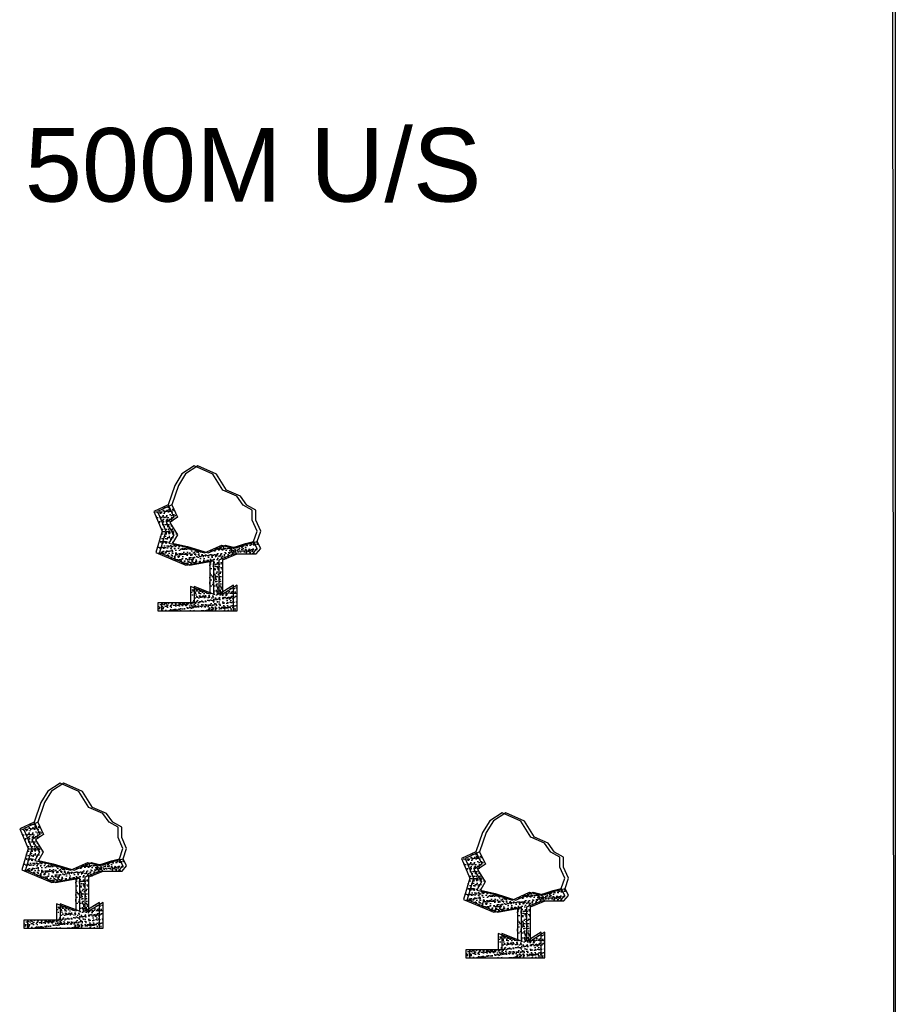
# Model space of a CAD drawing. Header units: inches. Extents: x -1841658761 to 3039153, y 1727 to 2165588347.
# Tile 25 of 41: x 10852 to 10903, y 4504 to 4561. Entities that reach past the tile are written whole.
import ezdxf

# ---------------------------------------------------------------- set-up
doc = ezdxf.new("R2010")
doc.units = ezdxf.units.IN
doc.header["$MEASUREMENT"] = 0
pattern_1 = [(50, (9915.78457, 4361.6562), (0.5715667, -0.0500056), [0.05976563, -0.65742187]), (355, (9915.7846, 4361.6562), (-0.11056747, 0.5994031), [0.0478125, -0.5259375]), (100.451444, (9915.8322, 4361.65203), (0.46099924, 0.5493975), [0.05079297, -0.55872262]), (46.1842, (9915.7846, 4361.8156), (0.85045794, -0.1318982), [0.0896484, -0.9861328]), (96.63564, (9915.85545, 4361.8046), (0.74480874, 0.77625076), [0.0761895, -0.8380844]), (351.18416, (9915.7846, 4361.8156), (0.7448087, 0.77625076), [0.07171875, -0.78890625]), (21, (9915.86426, 4361.77573), (0.4756603, -0.32083693), [0.05976563, -0.65742187]), (326, (9915.86426, 4361.77573), (0.1938919, 0.57785394), [0.0478125, -0.5259375]), (71.451445, (9915.9039, 4361.749), (0.6695522, 0.257017), [0.05079296, -0.55872262]), (37.5, (9915.78457, 4361.6562), (0.009689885, 0.26527479), [0, -0.5195625, 0, -0.53390625, 0, -0.52792969]), (7.5, (9915.78457, 4361.6562), (0.20963354, 0.31429683), [0, -0.30440625, 0, -0.507609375, 0, -0.20121094]), (327.5, (9915.60687, 4361.6562), (0.425389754, -0.017973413), [0, -0.19921875, 0, -0.6215625, 0, -0.82476562]), (317.5, (9915.5272, 4361.6562), (0.46472648, 0.07977116), [0, -0.25898437, 0, -0.41278125, 0, -0.58570312])]
pattern_2 = [(50, (9933.5762, 4341.5916), (0.5715667, -0.0500056), [0.05976563, -0.65742187]), (355, (9933.5762, 4341.5916), (-0.11056747, 0.5994031), [0.0478125, -0.5259375]), (100.451444, (9933.6238, 4341.5874), (0.46099924, 0.5493975), [0.05079297, -0.55872262]), (46.1842, (9933.5762, 4341.751), (0.85045794, -0.1318982), [0.0896484, -0.9861328]), (96.63564, (9933.64705, 4341.74), (0.74480874, 0.77625076), [0.0761895, -0.8380844]), (351.18416, (9933.5762, 4341.751), (0.7448087, 0.77625076), [0.07171875, -0.78890625]), (21, (9933.65587, 4341.7111), (0.4756603, -0.32083693), [0.05976563, -0.65742187]), (326, (9933.65587, 4341.7111), (0.1938919, 0.57785394), [0.0478125, -0.5259375]), (71.451445, (9933.6955, 4341.6844), (0.6695522, 0.257017), [0.05079296, -0.55872262]), (37.5, (9933.57618, 4341.5916), (0.009689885, 0.26527479), [0, -0.5195625, 0, -0.53390625, 0, -0.52792969]), (7.5, (9933.57618, 4341.5916), (0.20963354, 0.31429683), [0, -0.30440625, 0, -0.507609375, 0, -0.20121094]), (327.5, (9933.39848, 4341.5916), (0.425389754, -0.017973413), [0, -0.19921875, 0, -0.6215625, 0, -0.82476562]), (317.5, (9933.3188, 4341.5916), (0.46472648, 0.07977116), [0, -0.25898437, 0, -0.41278125, 0, -0.58570312])]
pattern_3 = [(50, (9908.0363, 4343.3113), (0.5715667, -0.0500056), [0.05976563, -0.65742187]), (355, (9908.0363, 4343.3113), (-0.11056747, 0.5994031), [0.0478125, -0.5259375]), (100.451444, (9908.0839, 4343.3071), (0.46099924, 0.5493975), [0.05079297, -0.55872262]), (46.1842, (9908.0363, 4343.47066), (0.85045794, -0.1318982), [0.0896484, -0.9861328]), (96.63564, (9908.10715, 4343.4597), (0.74480874, 0.77625076), [0.0761895, -0.8380844]), (351.18416, (9908.0363, 4343.4707), (0.7448087, 0.77625076), [0.07171875, -0.78890625]), (21, (9908.11597, 4343.4308), (0.4756603, -0.32083693), [0.05976563, -0.65742187]), (326, (9908.11597, 4343.4308), (0.1938919, 0.57785394), [0.0478125, -0.5259375]), (71.451445, (9908.1556, 4343.4041), (0.6695522, 0.257017), [0.05079296, -0.55872262]), (37.5, (9908.03628, 4343.31128), (0.009689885, 0.26527479), [0, -0.5195625, 0, -0.53390625, 0, -0.52792969]), (7.5, (9908.03628, 4343.31128), (0.20963354, 0.31429683), [0, -0.30440625, 0, -0.507609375, 0, -0.20121094]), (327.5, (9907.85858, 4343.31128), (0.425389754, -0.017973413), [0, -0.19921875, 0, -0.6215625, 0, -0.82476562]), (317.5, (9907.7789, 4343.3113), (0.46472648, 0.07977116), [0, -0.25898437, 0, -0.41278125, 0, -0.58570312])]

msp = doc.modelspace()

# ---------------------------------------------------------------- hatches: boundary and pattern name
at = {"ltscale": 0.02}
h = msp.add_hatch(dxfattribs=at)
h.set_pattern_fill('AR-CONC', color=256, scale=0.079687)
h.set_pattern_definition([(50, (9915.57207, 4361.6562), (0.5715667, -0.0500056), [0.05976563, -0.65742187]), (355, (9915.5721, 4361.6562), (-0.11056747, 0.5994031), [0.0478125, -0.5259375]), (100.451444, (9915.6197, 4361.65203), (0.46099924, 0.5493975), [0.05079297, -0.55872262]), (46.1842, (9915.5721, 4361.8156), (0.85045794, -0.1318982), [0.0896484, -0.9861328]), (96.63564, (9915.64295, 4361.8046), (0.74480874, 0.77625076), [0.0761895, -0.8380844]), (351.18416, (9915.5721, 4361.8156), (0.7448087, 0.77625076), [0.07171875, -0.78890625]), (21, (9915.65176, 4361.77573), (0.4756603, -0.32083693), [0.05976563, -0.65742187]), (326, (9915.65176, 4361.77573), (0.1938919, 0.57785394), [0.0478125, -0.5259375]), (71.451445, (9915.6914, 4361.749), (0.6695522, 0.257017), [0.05079296, -0.55872262]), (37.5, (9915.57207, 4361.6562), (0.009689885, 0.26527479), [0, -0.5195625, 0, -0.53390625, 0, -0.52792969]), (7.5, (9915.57207, 4361.6562), (0.20963354, 0.31429683), [0, -0.30440625, 0, -0.507609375, 0, -0.20121094]), (327.5, (9915.39437, 4361.6562), (0.425389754, -0.017973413), [0, -0.19921875, 0, -0.6215625, 0, -0.82476562]), (317.5, (9915.3147, 4361.6562), (0.46472648, 0.07977116), [0, -0.25898437, 0, -0.41278125, 0, -0.58570312])])
h.paths.add_polyline_path([(10861.11742, 4530.71699), (10861.38831, 4531.20443), (10860.94585, 4531.91756), (10861.40637, 4532.22447), (10861.06297, 4532.93842), (10860.23553, 4532.54781), (10860.7182, 4531.42196), (10860.35046, 4530.18123), (10862.09726, 4529.44598), (10863.47475, 4529.69357), (10863.47475, 4527.78158), (10862.35605, 4528.21448), (10862.35605, 4527.27652), (10860.4795, 4527.27652), (10860.4795, 4526.80754), (10864.84608, 4526.80754), (10864.84608, 4528.28664), (10864.01607, 4527.78158), (10864.01607, 4529.76572), (10864.85501, 4530.10442), (10865.94654, 4530.10442), (10866.206, 4530.41276), (10866.00645, 4530.81173), (10865.53456, 4530.69908), (10864.79016, 4530.45405), (10864.17284, 4530.59925), (10863.16517, 4530.15457), (10861.96621, 4530.52742)])
h = msp.add_hatch(dxfattribs=at)
h.set_pattern_fill('AR-CONC', color=256, scale=0.079687)
h.set_pattern_definition(pattern_1)
h.paths.add_polyline_path([(10861.32992, 4530.71699), (10861.60081, 4531.20443), (10861.15835, 4531.91756), (10861.61887, 4532.22447), (10861.27547, 4532.93842), (10860.44803, 4532.54781), (10860.9307, 4531.42196), (10860.56296, 4530.18123), (10862.30976, 4529.44598), (10863.68725, 4529.69357), (10863.68725, 4527.78158), (10862.56855, 4528.21448), (10862.56855, 4527.27652), (10860.692, 4527.27652), (10860.692, 4526.80754), (10865.05858, 4526.80754), (10865.05858, 4528.28664), (10864.22857, 4527.78158), (10864.22857, 4529.76572), (10865.06751, 4530.10442), (10866.15904, 4530.10442), (10866.4185, 4530.41276), (10866.21895, 4530.81173), (10865.74706, 4530.69908), (10865.00266, 4530.45405), (10864.38534, 4530.59925), (10863.37767, 4530.15457), (10862.17871, 4530.52742)])
h = msp.add_hatch(dxfattribs=at)
h.set_pattern_fill('AR-CONC', color=256, scale=0.079687)
h.set_pattern_definition(pattern_1)
h.paths.add_polyline_path([(10861.32992, 4530.71699), (10861.60081, 4531.20443), (10861.15835, 4531.91756), (10861.61887, 4532.22447), (10861.27547, 4532.93842), (10860.44803, 4532.54781), (10860.9307, 4531.42196), (10860.56296, 4530.18123), (10862.30976, 4529.44598), (10863.68725, 4529.69357), (10863.68725, 4527.78158), (10862.56855, 4528.21448), (10862.56855, 4527.27652), (10860.692, 4527.27652), (10860.692, 4526.80754), (10865.05858, 4526.80754), (10865.05858, 4528.28664), (10864.22857, 4527.78158), (10864.22857, 4529.76572), (10865.06751, 4530.10442), (10866.15904, 4530.10442), (10866.4185, 4530.41276), (10866.21895, 4530.81173), (10865.74706, 4530.69908), (10865.00266, 4530.45405), (10864.38534, 4530.59925), (10863.37767, 4530.15457), (10862.17871, 4530.52742)])
h = msp.add_hatch(dxfattribs=at)
h.set_pattern_fill('AR-CONC', color=256, scale=0.079687)
h.set_pattern_definition([(50, (9907.8238, 4343.3113), (0.5715667, -0.0500056), [0.05976563, -0.65742187]), (355, (9907.8238, 4343.3113), (-0.11056747, 0.5994031), [0.0478125, -0.5259375]), (100.451444, (9907.8714, 4343.3071), (0.46099924, 0.5493975), [0.05079297, -0.55872262]), (46.1842, (9907.8238, 4343.47066), (0.85045794, -0.1318982), [0.0896484, -0.9861328]), (96.63564, (9907.89465, 4343.4597), (0.74480874, 0.77625076), [0.0761895, -0.8380844]), (351.18416, (9907.8238, 4343.4707), (0.7448087, 0.77625076), [0.07171875, -0.78890625]), (21, (9907.90347, 4343.4308), (0.4756603, -0.32083693), [0.05976563, -0.65742187]), (326, (9907.90347, 4343.4308), (0.1938919, 0.57785394), [0.0478125, -0.5259375]), (71.451445, (9907.9431, 4343.4041), (0.6695522, 0.257017), [0.05079296, -0.55872262]), (37.5, (9907.82378, 4343.31128), (0.009689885, 0.26527479), [0, -0.5195625, 0, -0.53390625, 0, -0.52792969]), (7.5, (9907.82378, 4343.31128), (0.20963354, 0.31429683), [0, -0.30440625, 0, -0.507609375, 0, -0.20121094]), (327.5, (9907.64608, 4343.31128), (0.425389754, -0.017973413), [0, -0.19921875, 0, -0.6215625, 0, -0.82476562]), (317.5, (9907.5664, 4343.3113), (0.46472648, 0.07977116), [0, -0.25898437, 0, -0.41278125, 0, -0.58570312])])
h.paths.add_polyline_path([(10853.36912, 4512.37207), (10853.64002, 4512.85952), (10853.19755, 4513.57264), (10853.65807, 4513.87955), (10853.31468, 4514.5935), (10852.48723, 4514.2029), (10852.96991, 4513.07705), (10852.60217, 4511.83631), (10854.34896, 4511.10106), (10855.72646, 4511.34866), (10855.72646, 4509.43666), (10854.60776, 4509.86956), (10854.60776, 4508.9316), (10852.73121, 4508.9316), (10852.73121, 4508.46263), (10857.09778, 4508.46263), (10857.09778, 4509.94172), (10856.26778, 4509.43666), (10856.26778, 4511.42081), (10857.10671, 4511.75951), (10858.19824, 4511.75951), (10858.45771, 4512.06784), (10858.25816, 4512.46681), (10857.78626, 4512.35416), (10857.04186, 4512.10913), (10856.42454, 4512.25433), (10855.41688, 4511.80965), (10854.21791, 4512.18251)])
h = msp.add_hatch(dxfattribs=at)
h.set_pattern_fill('AR-CONC', color=256, scale=0.079687)
h.set_pattern_definition(pattern_3)
h.paths.add_polyline_path([(10853.58162, 4512.37207), (10853.85252, 4512.85952), (10853.41005, 4513.57264), (10853.87057, 4513.87955), (10853.52718, 4514.5935), (10852.69973, 4514.2029), (10853.18241, 4513.07705), (10852.81467, 4511.83631), (10854.56146, 4511.10106), (10855.93896, 4511.34866), (10855.93896, 4509.43666), (10854.82026, 4509.86956), (10854.82026, 4508.9316), (10852.94371, 4508.9316), (10852.94371, 4508.46263), (10857.31028, 4508.46263), (10857.31028, 4509.94172), (10856.48028, 4509.43666), (10856.48028, 4511.42081), (10857.31921, 4511.75951), (10858.41074, 4511.75951), (10858.67021, 4512.06784), (10858.47066, 4512.46681), (10857.99876, 4512.35416), (10857.25436, 4512.10913), (10856.63704, 4512.25433), (10855.62938, 4511.80965), (10854.43041, 4512.18251)])
h = msp.add_hatch(dxfattribs=at)
h.set_pattern_fill('AR-CONC', color=256, scale=0.079687)
h.set_pattern_definition(pattern_3)
h.paths.add_polyline_path([(10853.58162, 4512.37207), (10853.85252, 4512.85952), (10853.41005, 4513.57264), (10853.87057, 4513.87955), (10853.52718, 4514.5935), (10852.69973, 4514.2029), (10853.18241, 4513.07705), (10852.81467, 4511.83631), (10854.56146, 4511.10106), (10855.93896, 4511.34866), (10855.93896, 4509.43666), (10854.82026, 4509.86956), (10854.82026, 4508.9316), (10852.94371, 4508.9316), (10852.94371, 4508.46263), (10857.31028, 4508.46263), (10857.31028, 4509.94172), (10856.48028, 4509.43666), (10856.48028, 4511.42081), (10857.31921, 4511.75951), (10858.41074, 4511.75951), (10858.67021, 4512.06784), (10858.47066, 4512.46681), (10857.99876, 4512.35416), (10857.25436, 4512.10913), (10856.63704, 4512.25433), (10855.62938, 4511.80965), (10854.43041, 4512.18251)])
h = msp.add_hatch(dxfattribs=at)
h.set_pattern_fill('AR-CONC', color=256, scale=0.079687)
h.set_pattern_definition([(50, (9933.3637, 4341.5916), (0.5715667, -0.0500056), [0.05976563, -0.65742187]), (355, (9933.3637, 4341.5916), (-0.11056747, 0.5994031), [0.0478125, -0.5259375]), (100.451444, (9933.4113, 4341.5874), (0.46099924, 0.5493975), [0.05079297, -0.55872262]), (46.1842, (9933.3637, 4341.751), (0.85045794, -0.1318982), [0.0896484, -0.9861328]), (96.63564, (9933.43455, 4341.74), (0.74480874, 0.77625076), [0.0761895, -0.8380844]), (351.18416, (9933.3637, 4341.751), (0.7448087, 0.77625076), [0.07171875, -0.78890625]), (21, (9933.44337, 4341.7111), (0.4756603, -0.32083693), [0.05976563, -0.65742187]), (326, (9933.44337, 4341.7111), (0.1938919, 0.57785394), [0.0478125, -0.5259375]), (71.451445, (9933.483, 4341.6844), (0.6695522, 0.257017), [0.05079296, -0.55872262]), (37.5, (9933.36368, 4341.5916), (0.009689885, 0.26527479), [0, -0.5195625, 0, -0.53390625, 0, -0.52792969]), (7.5, (9933.36368, 4341.5916), (0.20963354, 0.31429683), [0, -0.30440625, 0, -0.507609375, 0, -0.20121094]), (327.5, (9933.18598, 4341.5916), (0.425389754, -0.017973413), [0, -0.19921875, 0, -0.6215625, 0, -0.82476562]), (317.5, (9933.1063, 4341.5916), (0.46472648, 0.07977116), [0, -0.25898437, 0, -0.41278125, 0, -0.58570312])])
h.paths.add_polyline_path([(10878.90902, 4510.65238), (10879.17992, 4511.13982), (10878.73745, 4511.85295), (10879.19797, 4512.15986), (10878.85458, 4512.87381), (10878.02713, 4512.4832), (10878.50981, 4511.35735), (10878.14207, 4510.11662), (10879.88886, 4509.38137), (10881.26636, 4509.62896), (10881.26636, 4507.71696), (10880.14766, 4508.14987), (10880.14766, 4507.21191), (10878.27111, 4507.21191), (10878.27111, 4506.74293), (10882.63768, 4506.74293), (10882.63768, 4508.22203), (10881.80768, 4507.71696), (10881.80768, 4509.70111), (10882.64662, 4510.03981), (10883.73814, 4510.03981), (10883.99761, 4510.34815), (10883.79806, 4510.74712), (10883.32616, 4510.63447), (10882.58176, 4510.38944), (10881.96444, 4510.53464), (10880.95678, 4510.08996), (10879.75781, 4510.46281)])
h = msp.add_hatch(dxfattribs=at)
h.set_pattern_fill('AR-CONC', color=256, scale=0.079687)
h.set_pattern_definition(pattern_2)
h.paths.add_polyline_path([(10879.12152, 4510.65238), (10879.39242, 4511.13982), (10878.94995, 4511.85295), (10879.41047, 4512.15986), (10879.06708, 4512.87381), (10878.23963, 4512.4832), (10878.72231, 4511.35735), (10878.35457, 4510.11662), (10880.10136, 4509.38137), (10881.47886, 4509.62896), (10881.47886, 4507.71696), (10880.36016, 4508.14987), (10880.36016, 4507.21191), (10878.48361, 4507.21191), (10878.48361, 4506.74293), (10882.85018, 4506.74293), (10882.85018, 4508.22203), (10882.02018, 4507.71696), (10882.02018, 4509.70111), (10882.85912, 4510.03981), (10883.95064, 4510.03981), (10884.21011, 4510.34815), (10884.01056, 4510.74712), (10883.53866, 4510.63447), (10882.79426, 4510.38944), (10882.17694, 4510.53464), (10881.16928, 4510.08996), (10879.97031, 4510.46281)])
h = msp.add_hatch(dxfattribs=at)
h.set_pattern_fill('AR-CONC', color=256, scale=0.079687)
h.set_pattern_definition(pattern_2)
h.paths.add_polyline_path([(10879.12152, 4510.65238), (10879.39242, 4511.13982), (10878.94995, 4511.85295), (10879.41047, 4512.15986), (10879.06708, 4512.87381), (10878.23963, 4512.4832), (10878.72231, 4511.35735), (10878.35457, 4510.11662), (10880.10136, 4509.38137), (10881.47886, 4509.62896), (10881.47886, 4507.71696), (10880.36016, 4508.14987), (10880.36016, 4507.21191), (10878.48361, 4507.21191), (10878.48361, 4506.74293), (10882.85018, 4506.74293), (10882.85018, 4508.22203), (10882.02018, 4507.71696), (10882.02018, 4509.70111), (10882.85912, 4510.03981), (10883.95064, 4510.03981), (10884.21011, 4510.34815), (10884.01056, 4510.74712), (10883.53866, 4510.63447), (10882.79426, 4510.38944), (10882.17694, 4510.53464), (10881.16928, 4510.08996), (10879.97031, 4510.46281)])

# ---------------------------------------------------------------- linework, layer by layer
for p, q in [((10902.89181, 4619.39741), (10903.10431, 4378.75709)), ((10903.10431, 4619.39741), (10903.10431, 4378.75709)), ((10903.10431, 4619.39741), (10903.10431, 4378.75709)), ((10862.57993, 4535.19012), (10861.86742, 4534.73058)), ((10862.79243, 4535.19012), (10862.07992, 4534.73058)), ((10862.79243, 4535.19012), (10862.07992, 4534.73058)), ((10863.6602, 4534.70761), (10862.57993, 4535.19012)), ((10863.8727, 4534.70761), (10862.79243, 4535.19012)), ((10863.8727, 4534.70761), (10862.79243, 4535.19012)), ((10861.86742, 4534.73058), (10861.4537, 4534.06427)), ((10862.07992, 4534.73058), (10861.6662, 4534.06427)), ((10862.07992, 4534.73058), (10861.6662, 4534.06427)), ((10864.2348, 4533.78855), (10863.6602, 4534.70761)), ((10864.4473, 4533.78855), (10863.8727, 4534.70761)), ((10864.4473, 4533.78855), (10863.8727, 4534.70761)), ((10861.4537, 4534.06427), (10861.06297, 4532.93842)), ((10861.6662, 4534.06427), (10861.27547, 4532.93842)), ((10861.6662, 4534.06427), (10861.27547, 4532.93842)), ((10865.03925, 4533.4439), (10864.2348, 4533.78855)), ((10865.25175, 4533.4439), (10864.4473, 4533.78855)), ((10865.25175, 4533.4439), (10864.4473, 4533.78855)), ((10865.40789, 4532.92632), (10865.03925, 4533.4439)), ((10865.62039, 4532.92632), (10865.25175, 4533.4439)), ((10865.62039, 4532.92632), (10865.25175, 4533.4439)), ((10861.06297, 4532.93842), (10860.23553, 4532.54781)), ((10861.27547, 4532.93842), (10860.44803, 4532.54781)), ((10861.27547, 4532.93842), (10860.44803, 4532.54781)), ((10861.06297, 4532.93842), (10861.40637, 4532.22447)), ((10861.27547, 4532.93842), (10861.61887, 4532.22447)), ((10861.27547, 4532.93842), (10861.61887, 4532.22447)), ((10865.92259, 4532.63906), (10865.40789, 4532.92632)), ((10866.13509, 4532.63906), (10865.62039, 4532.92632)), ((10866.13509, 4532.63906), (10865.62039, 4532.92632)), ((10865.92259, 4532.04495), (10865.92259, 4532.63906)), ((10866.13509, 4532.04495), (10866.13509, 4532.63906)), ((10866.13509, 4532.04495), (10866.13509, 4532.63906)), ((10860.23553, 4532.54781), (10860.7182, 4531.42196)), ((10860.44803, 4532.54781), (10860.9307, 4531.42196)), ((10860.44803, 4532.54781), (10860.9307, 4531.42196)), ((10861.40637, 4532.22447), (10860.94585, 4531.91756)), ((10861.61887, 4532.22447), (10861.15835, 4531.91756)), ((10861.61887, 4532.22447), (10861.15835, 4531.91756)), ((10866.206, 4531.41017), (10865.92259, 4532.04495)), ((10866.4185, 4531.41017), (10866.13509, 4532.04495)), ((10866.4185, 4531.41017), (10866.13509, 4532.04495)), ((10860.94585, 4531.91756), (10861.38831, 4531.20443)), ((10861.15835, 4531.91756), (10861.60081, 4531.20443)), ((10861.15835, 4531.91756), (10861.60081, 4531.20443)), ((10860.7182, 4531.42196), (10860.35046, 4530.18123)), ((10860.9307, 4531.42196), (10860.56296, 4530.18123)), ((10860.9307, 4531.42196), (10860.56296, 4530.18123)), ((10861.38831, 4531.20443), (10861.11742, 4530.71699)), ((10861.60081, 4531.20443), (10861.32992, 4530.71699)), ((10861.60081, 4531.20443), (10861.32992, 4530.71699)), ((10866.00645, 4530.81173), (10866.206, 4531.41017)), ((10866.21895, 4530.81173), (10866.4185, 4531.41017)), ((10866.21895, 4530.81173), (10866.4185, 4531.41017)), ((10861.11742, 4530.71699), (10861.96621, 4530.52742)), ((10861.32992, 4530.71699), (10862.17871, 4530.52742)), ((10861.32992, 4530.71699), (10862.17871, 4530.52742)), ((10861.96621, 4530.52742), (10863.16517, 4530.15457)), ((10862.17871, 4530.52742), (10863.37767, 4530.15457)), ((10862.17871, 4530.52742), (10863.37767, 4530.15457)), ((10863.16517, 4530.15457), (10864.17284, 4530.59925)), ((10863.37767, 4530.15457), (10864.38534, 4530.59925)), ((10863.37767, 4530.15457), (10864.38534, 4530.59925)), ((10864.17284, 4530.59925), (10864.79016, 4530.45405)), ((10864.38534, 4530.59925), (10865.00266, 4530.45405)), ((10864.38534, 4530.59925), (10865.00266, 4530.45405)), ((10864.79016, 4530.45405), (10865.53456, 4530.69908)), ((10865.00266, 4530.45405), (10865.74706, 4530.69908)), ((10865.00266, 4530.45405), (10865.74706, 4530.69908)), ((10865.53456, 4530.69908), (10866.00645, 4530.81173)), ((10865.74706, 4530.69908), (10866.21895, 4530.81173)), ((10865.74706, 4530.69908), (10866.21895, 4530.81173)), ((10865.94654, 4530.10442), (10866.206, 4530.41276)), ((10866.206, 4530.41276), (10866.00645, 4530.81173)), ((10866.15904, 4530.10442), (10866.4185, 4530.41276)), ((10866.15904, 4530.10442), (10866.4185, 4530.41276)), ((10866.4185, 4530.41276), (10866.21895, 4530.81173)), ((10866.4185, 4530.41276), (10866.21895, 4530.81173)), ((10860.35046, 4530.18123), (10862.09726, 4529.44598)), ((10860.56296, 4530.18123), (10862.30976, 4529.44598)), ((10860.56296, 4530.18123), (10862.30976, 4529.44598)), ((10864.01607, 4529.76572), (10864.85501, 4530.10442)), ((10864.01607, 4527.78158), (10864.01607, 4529.76572)), ((10864.22857, 4529.76572), (10865.06751, 4530.10442)), ((10864.22857, 4529.76572), (10865.06751, 4530.10442)), ((10864.22857, 4527.78158), (10864.22857, 4529.76572)), ((10864.22857, 4527.78158), (10864.22857, 4529.76572)), ((10864.85501, 4530.10442), (10865.94654, 4530.10442)), ((10865.06751, 4530.10442), (10866.15904, 4530.10442)), ((10865.06751, 4530.10442), (10866.15904, 4530.10442)), ((10862.09726, 4529.44598), (10863.47475, 4529.69357)), ((10862.30976, 4529.44598), (10863.68725, 4529.69357)), ((10862.30976, 4529.44598), (10863.68725, 4529.69357)), ((10863.47475, 4529.69357), (10863.47475, 4527.78158)), ((10863.68725, 4529.69357), (10863.68725, 4527.78158)), ((10863.68725, 4529.69357), (10863.68725, 4527.78158)), ((10863.47475, 4527.78158), (10862.35605, 4528.21448)), ((10862.35605, 4528.21448), (10862.35605, 4527.27652)), ((10863.68725, 4527.78158), (10862.56855, 4528.21448)), ((10862.56855, 4528.21448), (10862.56855, 4527.27652)), ((10863.68725, 4527.78158), (10862.56855, 4528.21448)), ((10862.56855, 4528.21448), (10862.56855, 4527.27652)), ((10864.84608, 4528.28664), (10864.01607, 4527.78158)), ((10865.05858, 4528.28664), (10864.22857, 4527.78158)), ((10865.05858, 4528.28664), (10864.22857, 4527.78158)), ((10864.84608, 4526.80754), (10864.84608, 4528.28664)), ((10865.05858, 4526.80754), (10865.05858, 4528.28664)), ((10865.05858, 4526.80754), (10865.05858, 4528.28664)), ((10862.35605, 4527.27652), (10860.4795, 4527.27652)), ((10860.4795, 4527.27652), (10860.4795, 4526.80754)), ((10862.56855, 4527.27652), (10860.692, 4527.27652)), ((10860.692, 4527.27652), (10860.692, 4526.80754)), ((10862.56855, 4527.27652), (10860.692, 4527.27652)), ((10860.692, 4527.27652), (10860.692, 4526.80754)), ((10860.4795, 4526.80754), (10864.84608, 4526.80754)), ((10860.692, 4526.80754), (10865.05858, 4526.80754)), ((10860.692, 4526.80754), (10865.05858, 4526.80754)), ((10854.83164, 4516.8452), (10854.11913, 4516.38567)), ((10855.04414, 4516.8452), (10854.33163, 4516.38567)), ((10855.04414, 4516.8452), (10854.33163, 4516.38567)), ((10855.9119, 4516.3627), (10854.83164, 4516.8452)), ((10856.1244, 4516.3627), (10855.04414, 4516.8452)), ((10856.1244, 4516.3627), (10855.04414, 4516.8452)), ((10854.11913, 4516.38567), (10853.70541, 4515.71935)), ((10854.33163, 4516.38567), (10853.91791, 4515.71935)), ((10854.33163, 4516.38567), (10853.91791, 4515.71935)), ((10856.4865, 4515.44363), (10855.9119, 4516.3627)), ((10856.699, 4515.44363), (10856.1244, 4516.3627)), ((10856.699, 4515.44363), (10856.1244, 4516.3627)), ((10853.70541, 4515.71935), (10853.31468, 4514.5935)), ((10853.91791, 4515.71935), (10853.52718, 4514.5935)), ((10853.91791, 4515.71935), (10853.52718, 4514.5935)), ((10857.29095, 4515.09899), (10856.4865, 4515.44363)), ((10857.50345, 4515.09899), (10856.699, 4515.44363)), ((10857.50345, 4515.09899), (10856.699, 4515.44363)), ((10857.6596, 4514.5814), (10857.29095, 4515.09899)), ((10857.8721, 4514.5814), (10857.50345, 4515.09899)), ((10857.8721, 4514.5814), (10857.50345, 4515.09899)), ((10880.37154, 4515.12551), (10879.65903, 4514.66597)), ((10880.58404, 4515.12551), (10879.87153, 4514.66597)), ((10880.58404, 4515.12551), (10879.87153, 4514.66597)), ((10881.4518, 4514.643), (10880.37154, 4515.12551)), ((10881.6643, 4514.643), (10880.58404, 4515.12551)), ((10881.6643, 4514.643), (10880.58404, 4515.12551)), ((10853.31468, 4514.5935), (10852.48723, 4514.2029)), ((10853.52718, 4514.5935), (10852.69973, 4514.2029)), ((10853.52718, 4514.5935), (10852.69973, 4514.2029)), ((10853.31468, 4514.5935), (10853.65807, 4513.87955)), ((10853.52718, 4514.5935), (10853.87057, 4513.87955)), ((10853.52718, 4514.5935), (10853.87057, 4513.87955)), ((10858.1743, 4514.29414), (10857.6596, 4514.5814)), ((10858.3868, 4514.29414), (10857.8721, 4514.5814)), ((10858.3868, 4514.29414), (10857.8721, 4514.5814)), ((10879.65903, 4514.66597), (10879.24531, 4513.99966)), ((10879.87153, 4514.66597), (10879.45781, 4513.99966)), ((10879.87153, 4514.66597), (10879.45781, 4513.99966)), ((10882.0264, 4513.72394), (10881.4518, 4514.643)), ((10882.2389, 4513.72394), (10881.6643, 4514.643)), ((10882.2389, 4513.72394), (10881.6643, 4514.643)), ((10852.48723, 4514.2029), (10852.96991, 4513.07705)), ((10852.69973, 4514.2029), (10853.18241, 4513.07705)), ((10852.69973, 4514.2029), (10853.18241, 4513.07705)), ((10853.65807, 4513.87955), (10853.19755, 4513.57264)), ((10853.87057, 4513.87955), (10853.41005, 4513.57264)), ((10853.87057, 4513.87955), (10853.41005, 4513.57264)), ((10858.1743, 4513.70003), (10858.1743, 4514.29414)), ((10858.3868, 4513.70003), (10858.3868, 4514.29414)), ((10858.3868, 4513.70003), (10858.3868, 4514.29414)), ((10879.24531, 4513.99966), (10878.85458, 4512.87381)), ((10879.45781, 4513.99966), (10879.06708, 4512.87381)), ((10879.45781, 4513.99966), (10879.06708, 4512.87381)), ((10853.19755, 4513.57264), (10853.64002, 4512.85952)), ((10853.41005, 4513.57264), (10853.85252, 4512.85952)), ((10853.41005, 4513.57264), (10853.85252, 4512.85952)), ((10858.45771, 4513.06525), (10858.1743, 4513.70003)), ((10858.67021, 4513.06525), (10858.3868, 4513.70003)), ((10858.67021, 4513.06525), (10858.3868, 4513.70003)), ((10882.83085, 4513.37929), (10882.0264, 4513.72394)), ((10883.04335, 4513.37929), (10882.2389, 4513.72394)), ((10883.04335, 4513.37929), (10882.2389, 4513.72394)), ((10883.1995, 4512.86171), (10882.83085, 4513.37929)), ((10883.412, 4512.86171), (10883.04335, 4513.37929)), ((10883.412, 4512.86171), (10883.04335, 4513.37929)), ((10852.96991, 4513.07705), (10852.60217, 4511.83631)), ((10853.18241, 4513.07705), (10852.81467, 4511.83631)), ((10853.18241, 4513.07705), (10852.81467, 4511.83631)), ((10853.64002, 4512.85952), (10853.36912, 4512.37207)), ((10853.85252, 4512.85952), (10853.58162, 4512.37207)), ((10853.85252, 4512.85952), (10853.58162, 4512.37207)), ((10858.25816, 4512.46681), (10858.45771, 4513.06525)), ((10858.47066, 4512.46681), (10858.67021, 4513.06525)), ((10858.47066, 4512.46681), (10858.67021, 4513.06525)), ((10878.85458, 4512.87381), (10878.02713, 4512.4832)), ((10879.06708, 4512.87381), (10878.23963, 4512.4832)), ((10879.06708, 4512.87381), (10878.23963, 4512.4832)), ((10878.85458, 4512.87381), (10879.19797, 4512.15986)), ((10879.06708, 4512.87381), (10879.41047, 4512.15986)), ((10879.06708, 4512.87381), (10879.41047, 4512.15986)), ((10883.7142, 4512.57445), (10883.1995, 4512.86171)), ((10883.9267, 4512.57445), (10883.412, 4512.86171)), ((10883.9267, 4512.57445), (10883.412, 4512.86171)), ((10853.36912, 4512.37207), (10854.21791, 4512.18251)), ((10853.58162, 4512.37207), (10854.43041, 4512.18251)), ((10853.58162, 4512.37207), (10854.43041, 4512.18251)), ((10854.21791, 4512.18251), (10855.41688, 4511.80965)), ((10854.43041, 4512.18251), (10855.62938, 4511.80965)), ((10854.43041, 4512.18251), (10855.62938, 4511.80965)), ((10855.41688, 4511.80965), (10856.42454, 4512.25433)), ((10855.62938, 4511.80965), (10856.63704, 4512.25433)), ((10855.62938, 4511.80965), (10856.63704, 4512.25433)), ((10856.42454, 4512.25433), (10857.04186, 4512.10913)), ((10856.63704, 4512.25433), (10857.25436, 4512.10913)), ((10856.63704, 4512.25433), (10857.25436, 4512.10913)), ((10857.04186, 4512.10913), (10857.78626, 4512.35416)), ((10857.25436, 4512.10913), (10857.99876, 4512.35416)), ((10857.25436, 4512.10913), (10857.99876, 4512.35416)), ((10857.78626, 4512.35416), (10858.25816, 4512.46681)), ((10857.99876, 4512.35416), (10858.47066, 4512.46681)), ((10857.99876, 4512.35416), (10858.47066, 4512.46681)), ((10858.45771, 4512.06784), (10858.25816, 4512.46681)), ((10858.67021, 4512.06784), (10858.47066, 4512.46681)), ((10858.67021, 4512.06784), (10858.47066, 4512.46681)), ((10878.02713, 4512.4832), (10878.50981, 4511.35735)), ((10878.23963, 4512.4832), (10878.72231, 4511.35735)), ((10878.23963, 4512.4832), (10878.72231, 4511.35735)), ((10879.19797, 4512.15986), (10878.73745, 4511.85295)), ((10879.41047, 4512.15986), (10878.94995, 4511.85295)), ((10879.41047, 4512.15986), (10878.94995, 4511.85295)), ((10883.7142, 4511.98034), (10883.7142, 4512.57445)), ((10883.9267, 4511.98034), (10883.9267, 4512.57445)), ((10883.9267, 4511.98034), (10883.9267, 4512.57445)), ((10852.60217, 4511.83631), (10854.34896, 4511.10106)), ((10852.81467, 4511.83631), (10854.56146, 4511.10106)), ((10852.81467, 4511.83631), (10854.56146, 4511.10106)), ((10856.26778, 4511.42081), (10857.10671, 4511.75951)), ((10856.48028, 4511.42081), (10857.31921, 4511.75951)), ((10856.48028, 4511.42081), (10857.31921, 4511.75951)), ((10857.10671, 4511.75951), (10858.19824, 4511.75951)), ((10857.31921, 4511.75951), (10858.41074, 4511.75951)), ((10857.31921, 4511.75951), (10858.41074, 4511.75951)), ((10858.19824, 4511.75951), (10858.45771, 4512.06784)), ((10858.41074, 4511.75951), (10858.67021, 4512.06784)), ((10858.41074, 4511.75951), (10858.67021, 4512.06784)), ((10878.73745, 4511.85295), (10879.17992, 4511.13982)), ((10878.94995, 4511.85295), (10879.39242, 4511.13982)), ((10878.94995, 4511.85295), (10879.39242, 4511.13982)), ((10883.99761, 4511.34556), (10883.7142, 4511.98034)), ((10884.21011, 4511.34556), (10883.9267, 4511.98034)), ((10884.21011, 4511.34556), (10883.9267, 4511.98034)), ((10854.34896, 4511.10106), (10855.72646, 4511.34866)), ((10854.56146, 4511.10106), (10855.93896, 4511.34866)), ((10854.56146, 4511.10106), (10855.93896, 4511.34866)), ((10855.72646, 4511.34866), (10855.72646, 4509.43666)), ((10855.93896, 4511.34866), (10855.93896, 4509.43666)), ((10855.93896, 4511.34866), (10855.93896, 4509.43666)), ((10856.26778, 4509.43666), (10856.26778, 4511.42081)), ((10856.48028, 4509.43666), (10856.48028, 4511.42081)), ((10856.48028, 4509.43666), (10856.48028, 4511.42081)), ((10878.50981, 4511.35735), (10878.14207, 4510.11662)), ((10878.72231, 4511.35735), (10878.35457, 4510.11662)), ((10878.72231, 4511.35735), (10878.35457, 4510.11662)), ((10879.17992, 4511.13982), (10878.90902, 4510.65238)), ((10879.39242, 4511.13982), (10879.12152, 4510.65238)), ((10879.39242, 4511.13982), (10879.12152, 4510.65238)), ((10883.79806, 4510.74712), (10883.99761, 4511.34556)), ((10884.01056, 4510.74712), (10884.21011, 4511.34556)), ((10884.01056, 4510.74712), (10884.21011, 4511.34556)), ((10878.90902, 4510.65238), (10879.75781, 4510.46281)), ((10879.12152, 4510.65238), (10879.97031, 4510.46281)), ((10879.12152, 4510.65238), (10879.97031, 4510.46281)), ((10879.75781, 4510.46281), (10880.95678, 4510.08996)), ((10879.97031, 4510.46281), (10881.16928, 4510.08996)), ((10879.97031, 4510.46281), (10881.16928, 4510.08996)), ((10880.95678, 4510.08996), (10881.96444, 4510.53464)), ((10881.16928, 4510.08996), (10882.17694, 4510.53464)), ((10881.16928, 4510.08996), (10882.17694, 4510.53464)), ((10881.96444, 4510.53464), (10882.58176, 4510.38944)), ((10882.17694, 4510.53464), (10882.79426, 4510.38944)), ((10882.17694, 4510.53464), (10882.79426, 4510.38944)), ((10882.58176, 4510.38944), (10883.32616, 4510.63447)), ((10882.79426, 4510.38944), (10883.53866, 4510.63447)), ((10882.79426, 4510.38944), (10883.53866, 4510.63447)), ((10883.32616, 4510.63447), (10883.79806, 4510.74712)), ((10883.53866, 4510.63447), (10884.01056, 4510.74712)), ((10883.53866, 4510.63447), (10884.01056, 4510.74712)), ((10883.99761, 4510.34815), (10883.79806, 4510.74712)), ((10884.21011, 4510.34815), (10884.01056, 4510.74712)), ((10884.21011, 4510.34815), (10884.01056, 4510.74712)), ((10855.72646, 4509.43666), (10854.60776, 4509.86956)), ((10854.60776, 4509.86956), (10854.60776, 4508.9316)), ((10855.93896, 4509.43666), (10854.82026, 4509.86956)), ((10854.82026, 4509.86956), (10854.82026, 4508.9316)), ((10855.93896, 4509.43666), (10854.82026, 4509.86956)), ((10854.82026, 4509.86956), (10854.82026, 4508.9316)), ((10857.09778, 4509.94172), (10856.26778, 4509.43666)), ((10857.31028, 4509.94172), (10856.48028, 4509.43666)), ((10857.31028, 4509.94172), (10856.48028, 4509.43666)), ((10857.09778, 4508.46263), (10857.09778, 4509.94172)), ((10857.31028, 4508.46263), (10857.31028, 4509.94172)), ((10857.31028, 4508.46263), (10857.31028, 4509.94172)), ((10878.14207, 4510.11662), (10879.88886, 4509.38137)), ((10878.35457, 4510.11662), (10880.10136, 4509.38137)), ((10878.35457, 4510.11662), (10880.10136, 4509.38137)), ((10881.80768, 4509.70111), (10882.64662, 4510.03981)), ((10882.02018, 4509.70111), (10882.85912, 4510.03981)), ((10882.02018, 4509.70111), (10882.85912, 4510.03981)), ((10882.64662, 4510.03981), (10883.73814, 4510.03981)), ((10882.85912, 4510.03981), (10883.95064, 4510.03981)), ((10882.85912, 4510.03981), (10883.95064, 4510.03981)), ((10883.73814, 4510.03981), (10883.99761, 4510.34815)), ((10883.95064, 4510.03981), (10884.21011, 4510.34815)), ((10883.95064, 4510.03981), (10884.21011, 4510.34815)), ((10879.88886, 4509.38137), (10881.26636, 4509.62896)), ((10880.10136, 4509.38137), (10881.47886, 4509.62896)), ((10880.10136, 4509.38137), (10881.47886, 4509.62896)), ((10881.26636, 4509.62896), (10881.26636, 4507.71696)), ((10881.47886, 4509.62896), (10881.47886, 4507.71696)), ((10881.47886, 4509.62896), (10881.47886, 4507.71696)), ((10881.80768, 4507.71696), (10881.80768, 4509.70111)), ((10882.02018, 4507.71696), (10882.02018, 4509.70111)), ((10882.02018, 4507.71696), (10882.02018, 4509.70111)), ((10854.60776, 4508.9316), (10852.73121, 4508.9316)), ((10852.73121, 4508.9316), (10852.73121, 4508.46263)), ((10854.82026, 4508.9316), (10852.94371, 4508.9316)), ((10852.94371, 4508.9316), (10852.94371, 4508.46263)), ((10854.82026, 4508.9316), (10852.94371, 4508.9316)), ((10852.94371, 4508.9316), (10852.94371, 4508.46263)), ((10852.73121, 4508.46263), (10857.09778, 4508.46263)), ((10852.94371, 4508.46263), (10857.31028, 4508.46263)), ((10852.94371, 4508.46263), (10857.31028, 4508.46263)), ((10881.26636, 4507.71696), (10880.14766, 4508.14987)), ((10880.14766, 4508.14987), (10880.14766, 4507.21191)), ((10881.47886, 4507.71696), (10880.36016, 4508.14987)), ((10880.36016, 4508.14987), (10880.36016, 4507.21191)), ((10881.47886, 4507.71696), (10880.36016, 4508.14987)), ((10880.36016, 4508.14987), (10880.36016, 4507.21191)), ((10882.63768, 4508.22203), (10881.80768, 4507.71696)), ((10882.85018, 4508.22203), (10882.02018, 4507.71696)), ((10882.85018, 4508.22203), (10882.02018, 4507.71696)), ((10882.63768, 4506.74293), (10882.63768, 4508.22203)), ((10882.85018, 4506.74293), (10882.85018, 4508.22203)), ((10882.85018, 4506.74293), (10882.85018, 4508.22203)), ((10880.14766, 4507.21191), (10878.27111, 4507.21191)), ((10878.27111, 4507.21191), (10878.27111, 4506.74293)), ((10880.36016, 4507.21191), (10878.48361, 4507.21191)), ((10878.48361, 4507.21191), (10878.48361, 4506.74293)), ((10880.36016, 4507.21191), (10878.48361, 4507.21191)), ((10878.48361, 4507.21191), (10878.48361, 4506.74293)), ((10878.27111, 4506.74293), (10882.63768, 4506.74293)), ((10878.48361, 4506.74293), (10882.85018, 4506.74293)), ((10878.48361, 4506.74293), (10882.85018, 4506.74293))]:
    msp.add_line(p, q, dxfattribs=at)

# ---------------------------------------------------------------- texts
at = {"ltscale": 5, "insert": (10852.78381, 4554.71969), "char_height": 3.1875, "attachment_point": 1}
msp.add_mtext('{\\fArial|b0|i0|c0|p34;\\H1.3333x;500M U/S}', dxfattribs=at)

doc.saveas('drawing.dxf')
